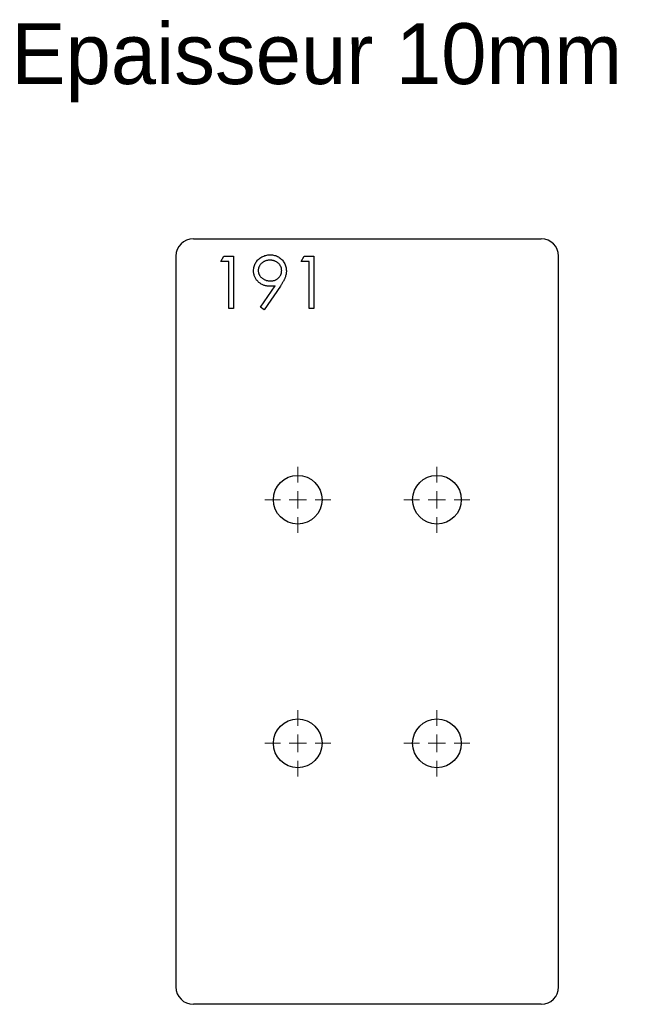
# Model space of a CAD drawing. Header units: millimetres. Extents: x 35 to 214, y 3 to 286.
import ezdxf

# ---------------------------------------------------------------- set-up
doc = ezdxf.new("R2010")
doc.units = ezdxf.units.MM

# ---------------------------------------------------------------- blocks, each defined once
blk = doc.blocks.new('SW_CENTERMARKSYMBOL_0')
at = {"color": 0, "linetype": 'Continuous', "lineweight": 18}
for p, q in [((0, 5), (0, 9.5)), ((0, 0), (-2.5, 0)), ((0, 0), (0, 2.5)), ((0, 0), (0, -2.5)), ((0, 0), (2.5, 0)), ((5, 0), (9.5, 0)), ((-5, 0), (-9.5, 0)), ((0, -5), (0, -9.5))]:
    blk.add_line(p, q, dxfattribs=at)
blk = doc.blocks.new('SW_CENTERMARKSYMBOL_1')
at = {"color": 0, "linetype": 'Continuous', "lineweight": 18}
for p, q in [((0, 5), (0, 9.5)), ((0, 0), (-2.5, 0)), ((0, 0), (0, 2.5)), ((0, 0), (0, -2.5)), ((0, 0), (2.5, 0)), ((5, 0), (9.5, 0)), ((-5, 0), (-9.5, 0)), ((0, -5), (0, -9.5))]:
    blk.add_line(p, q, dxfattribs=at)
blk = doc.blocks.new('SW_CENTERMARKSYMBOL_2')
at = {"color": 0, "linetype": 'Continuous', "lineweight": 18}
for p, q in [((0, 5), (0, 9.5)), ((0, 0), (-2.5, 0)), ((0, 0), (0, 2.5)), ((0, 0), (0, -2.5)), ((0, 0), (2.5, 0)), ((5, 0), (9.5, 0)), ((-5, 0), (-9.5, 0)), ((0, -5), (0, -9.5))]:
    blk.add_line(p, q, dxfattribs=at)
blk = doc.blocks.new('SW_CENTERMARKSYMBOL_3')
at = {"color": 0, "linetype": 'Continuous', "lineweight": 18}
for p, q in [((0, 5), (0, 9.5)), ((0, 0), (-2.5, 0)), ((0, 0), (0, 2.5)), ((0, 0), (0, -2.5)), ((0, 0), (2.5, 0)), ((5, 0), (9.5, 0)), ((-5, 0), (-9.5, 0)), ((0, -5), (0, -9.5))]:
    blk.add_line(p, q, dxfattribs=at)

msp = doc.modelspace()

# ---------------------------------------------------------------- linework, layer by layer
at = {"color": 7, "linetype": 'Continuous', "lineweight": 25}
for p, q in [((84.56, 222.96), (184.56, 222.96)), ((79.56, 217.96), (79.56, 7.96)), ((189.56, 7.96), (189.56, 217.96)), ((184.56, 2.96), (84.56, 2.96))]:
    msp.add_line(p, q, dxfattribs=at)
at = {"color": 1, "linetype": 'Continuous', "lineweight": 25}
for p, q in [((92.45, 216.42), (93.33, 217.96)), ((93.33, 217.96), (96.1, 217.96)), ((96.1, 217.96), (96.1, 202.96)), ((115.52, 216.42), (116.4, 217.96)), ((116.4, 217.96), (119.18, 217.96)), ((119.18, 217.96), (119.18, 202.96)), ((94.75, 216.42), (92.45, 216.42)), ((94.75, 202.96), (94.75, 216.42)), ((117.83, 216.42), (115.52, 216.42)), ((117.83, 202.96), (117.83, 216.42)), ((103.87, 203.32), (108.04, 209.42)), ((109.56, 209.33), (104.95, 202.58)), ((96.1, 202.96), (94.75, 202.96)), ((104.95, 202.58), (103.87, 203.32)), ((119.18, 202.96), (117.83, 202.96))]:
    msp.add_line(p, q, dxfattribs=at)
at = {"color": 7, "linetype": 'Continuous', "lineweight": 25}
for centre in [(114.56, 147.96), (154.56, 147.96), (114.56, 77.96), (154.56, 77.96)]:
    msp.add_circle(centre, 7, dxfattribs=at)
for centre, start, end in [((84.56, 217.96), 90, 180), ((184.56, 217.96), 0, 90), ((84.56, 7.96), 180, 270), ((184.56, 7.96), 270, 0)]:
    msp.add_arc(centre, 5, start, end, dxfattribs=at)
at = {"color": 1, "linetype": 'Continuous', "lineweight": 25}
for points, knots in [([(101.87, 213.75), (101.88, 213.96), (101.89, 214.37), (102.01, 214.97), (102.2, 215.54), (102.47, 216.08), (102.81, 216.57), (103.22, 217.02), (103.69, 217.4), (104.22, 217.74), (104.79, 218.01), (105.39, 218.2), (106.01, 218.32), (106.43, 218.34), (106.64, 218.35)], [0, 0, 0, 0, 0.085251, 0.16733, 0.248181, 0.3292, 0.409946, 0.490624, 0.573035, 0.658308, 0.744267, 0.828982, 0.913936, 1, 1, 1, 1]), ([(106.64, 218.35), (106.85, 218.34), (107.26, 218.32), (107.87, 218.21), (108.45, 218.02), (109, 217.75), (109.5, 217.42), (109.96, 217.03), (110.35, 216.57), (110.69, 216.06), (110.96, 215.51), (111.15, 214.93), (111.27, 214.34), (111.28, 213.94), (111.29, 213.74)], [0, 0, 0, 0, 0.085526, 0.168991, 0.252317, 0.336049, 0.419425, 0.501275, 0.583707, 0.667654, 0.751937, 0.83461, 0.916532, 1, 1, 1, 1]), ([(106.57, 216.81), (106.46, 216.8), (106.24, 216.8), (105.91, 216.76), (105.59, 216.69), (105.28, 216.59), (104.99, 216.47), (104.71, 216.32), (104.45, 216.14), (104.2, 215.94), (103.97, 215.72), (103.76, 215.48), (103.6, 215.23), (103.46, 214.97), (103.35, 214.7), (103.27, 214.42), (103.22, 214.13), (103.22, 213.93), (103.21, 213.83)], [0, 0, 0, 0, 0.068704, 0.134796, 0.199514, 0.263304, 0.326477, 0.389521, 0.453311, 0.518381, 0.583099, 0.645008, 0.704794, 0.763515, 0.821877, 0.880018, 0.939115, 1, 1, 1, 1]), ([(109.95, 213.83), (109.94, 213.93), (109.94, 214.13), (109.89, 214.42), (109.81, 214.7), (109.7, 214.97), (109.56, 215.23), (109.39, 215.48), (109.19, 215.72), (108.97, 215.94), (108.71, 216.14), (108.45, 216.32), (108.17, 216.47), (107.87, 216.59), (107.57, 216.69), (107.25, 216.76), (106.92, 216.8), (106.69, 216.8), (106.57, 216.81)], [0, 0, 0, 0, 0.060738, 0.119691, 0.177691, 0.235912, 0.294491, 0.354132, 0.415502, 0.480063, 0.544975, 0.60911, 0.67253, 0.73555, 0.799186, 0.864334, 0.930863, 1, 1, 1, 1]), ([(106.46, 209.31), (106.31, 209.31), (106, 209.32), (105.54, 209.38), (105.1, 209.48), (104.69, 209.62), (104.29, 209.8), (103.9, 210.02), (103.54, 210.29), (103.2, 210.58), (102.89, 210.91), (102.61, 211.26), (102.39, 211.63), (102.19, 212.02), (102.05, 212.43), (101.94, 212.85), (101.88, 213.3), (101.87, 213.6), (101.87, 213.75)], [0, 0, 0, 0, 0.066293, 0.130127, 0.192856, 0.254751, 0.315914, 0.377341, 0.440206, 0.504173, 0.56803, 0.630222, 0.690853, 0.751033, 0.811472, 0.872755, 0.935393, 1, 1, 1, 1]), ([(103.21, 213.83), (103.22, 213.72), (103.22, 213.52), (103.27, 213.23), (103.35, 212.95), (103.46, 212.68), (103.61, 212.42), (103.79, 212.17), (104, 211.93), (104.24, 211.72), (104.5, 211.51), (104.77, 211.33), (105.07, 211.18), (105.37, 211.06), (105.69, 210.96), (106.02, 210.89), (106.36, 210.86), (106.59, 210.85), (106.71, 210.85)], [0, 0, 0, 0, 0.059555, 0.117452, 0.174484, 0.231792, 0.289281, 0.348775, 0.410548, 0.474727, 0.539758, 0.604124, 0.668392, 0.732043, 0.796688, 0.862871, 0.930444, 1, 1, 1, 1]), ([(106.71, 210.85), (106.83, 210.85), (107.06, 210.86), (107.4, 210.89), (107.72, 210.96), (108.03, 211.06), (108.31, 211.18), (108.58, 211.33), (108.83, 211.51), (109.06, 211.72), (109.27, 211.94), (109.45, 212.18), (109.6, 212.42), (109.73, 212.68), (109.83, 212.95), (109.9, 213.23), (109.94, 213.53), (109.94, 213.72), (109.95, 213.83)], [0, 0, 0, 0, 0.0727329, 0.1415863, 0.2084196, 0.2725362, 0.3357213, 0.3980597, 0.4597487, 0.5224807, 0.5842663, 0.6448451, 0.7038144, 0.7614435, 0.8199812, 0.8784838, 0.9382476, 1, 1, 1, 1]), ([(111.29, 213.74), (111.29, 213.58), (111.28, 213.26), (111.2, 212.78), (111.09, 212.28), (110.95, 211.86), (110.81, 211.52), (110.69, 211.24), (110.55, 210.95), (110.38, 210.66), (110.21, 210.34), (110.01, 210.01), (109.8, 209.68), (109.64, 209.45), (109.56, 209.33)], [0, 0, 0, 0, 0.098312, 0.199401, 0.304824, 0.415375, 0.47402, 0.536758, 0.603042, 0.674116, 0.749437, 0.828267, 0.912061, 1, 1, 1, 1]), ([(108.04, 209.42), (107.77, 209.39), (107.25, 209.32), (106.72, 209.31), (106.46, 209.31)], [0, 0, 0, 0, 0.5079925, 1, 1, 1, 1])]:
    msp.add_open_spline(points, degree=3, knots=knots, dxfattribs=at)

# ---------------------------------------------------------------- block references
at = {"color": 8, "linetype": 'Continuous'}
for name, p in [('SW_CENTERMARKSYMBOL_1', (114.56, 147.96)), ('SW_CENTERMARKSYMBOL_0', (154.56, 147.96)), ('SW_CENTERMARKSYMBOL_2', (114.56, 77.96)), ('SW_CENTERMARKSYMBOL_3', (154.56, 77.96))]:
    msp.add_blockref(name, p, dxfattribs=at)

# ---------------------------------------------------------------- texts
at = {"insert": (32.23, 284.91), "char_height": 17.5, "attachment_point": 1}
msp.add_mtext_dynamic_manual_height_columns('Epaisseur 10mm', width=326.1114, gutter_width=87.5, heights=[0], dxfattribs=at)

doc.saveas('drawing.dxf')
